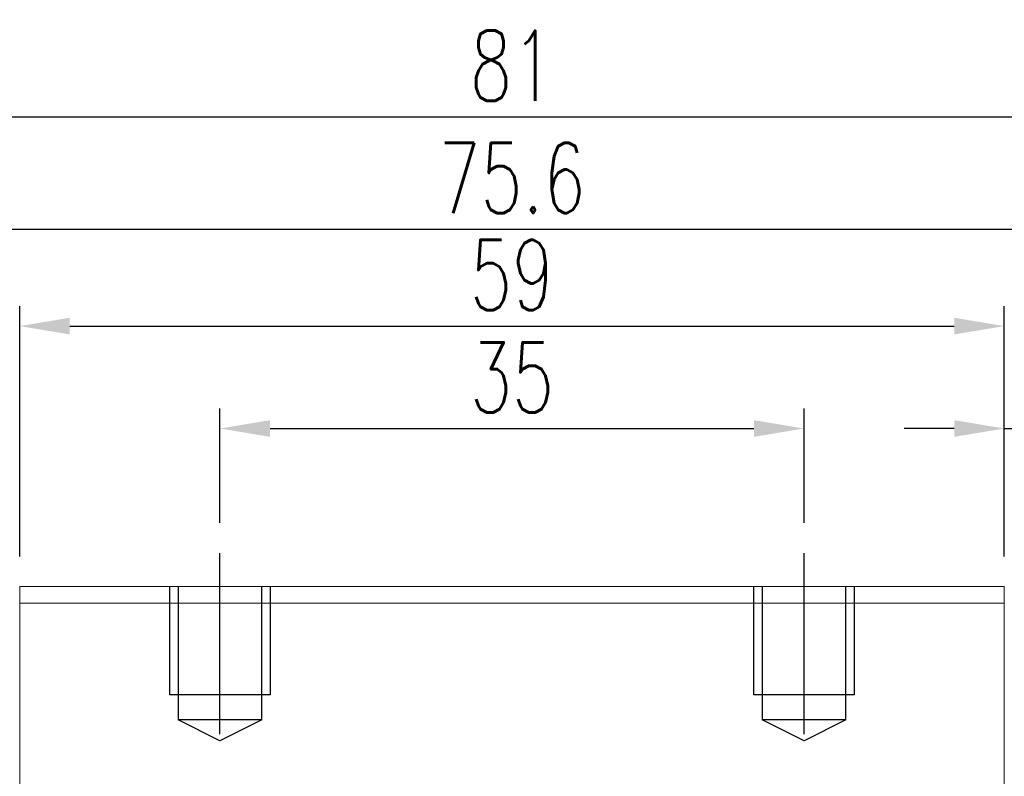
# Model space of a CAD drawing. Header units: millimetres. Extents: x 1821 to 2071, y 456 to 561.
# Tile 52 of 53: x 1971 to 2030, y 498 to 544. Entities that reach past the tile are written whole.
import ezdxf

# ---------------------------------------------------------------- set-up
doc = ezdxf.new("R2010")
doc.units = ezdxf.units.MM
doc.header["$LTSCALE"] = 0.2
doc.header["$PDSIZE"] = -1
doc.styles.add('DIM-7', font='SIMPLEX.shx', dxfattribs={"width": 0.7, "bigfont": 'chineset.shx'})
doc.dimstyles.new('CNS', dxfattribs={"dimtxt": 3.5, "dimasz": 2.5, "dimexe": 1, "dimexo": 1.5, "dimgap": 0.09, "dimtad": 0, "dimdsep": 46, "dimtxsty": 'DIM-7', "dimcen": 0.09, "dimclrd": 1, "dimclre": 1, "dimclrt": 4, "dimadec": 0, "dimazin": 0, "dimtfac": 1, "dimtix": 1, "dimtmove": 2, "dimatfit": 3, "dimfxl": 1, "dimtvp": 0.971429, "dimtolj": 1, "dimarcsym": 0})

# ---------------------------------------------------------------- blocks, each defined once
blk = doc.blocks.new('*D20')
at = {"color": 7, "lineweight": -2}
for p, q in [((1983.311, 513.485), (1983.311, 520.341)), ((2018.311, 513.485), (2018.311, 520.341)), ((1986.311, 519.141), (2015.311, 519.141))]:
    blk.add_line(p, q, dxfattribs=at)
at = {"color": 7}
for points in [[(1986.311, 519.641), (1986.311, 518.641), (1983.311, 519.141)], [(2015.311, 519.641), (2015.311, 518.641), (2018.311, 519.141)]]:
    blk.add_solid(points, dxfattribs=at)
at = {"layer": 'DEFPOINTS', "color": 0}
for p in [(2018.311, 519.141), (1983.311, 511.685), (2018.311, 511.685)]:
    blk.add_point(p, dxfattribs=at)
at = {"color": 7, "insert": (2000.811, 522.201), "char_height": 4.2, "attachment_point": 5, "style": 'DIM-7'}
blk.add_mtext('\\A1;35', dxfattribs=at)
blk = doc.blocks.new('*D21')
at = {"color": 7, "lineweight": -2}
for p, q in [((1971.311, 511.485), (1971.311, 526.473)), ((2030.311, 511.485), (2030.311, 526.473)), ((1974.311, 525.273), (2027.311, 525.273))]:
    blk.add_line(p, q, dxfattribs=at)
at = {"color": 7}
for points in [[(1974.311, 525.773), (1974.311, 524.773), (1971.311, 525.273)], [(2027.311, 525.773), (2027.311, 524.773), (2030.311, 525.273)]]:
    blk.add_solid(points, dxfattribs=at)
at = {"layer": 'DEFPOINTS', "color": 0}
for p in [(2030.311, 525.273), (1971.311, 509.685), (2030.311, 509.685)]:
    blk.add_point(p, dxfattribs=at)
at = {"color": 7, "insert": (2000.811, 528.333), "char_height": 4.2, "attachment_point": 5, "style": 'DIM-7'}
blk.add_mtext('\\A1;59', dxfattribs=at)
blk = doc.blocks.new('*D22')
at = {"color": 7, "lineweight": -2}
for p, q in [((2030.311, 511.485), (2030.311, 520.341)), ((2036.311, 511.485), (2036.311, 520.341)), ((2027.311, 519.141), (2024.311, 519.141)), ((2030.311, 519.141), (2036.311, 519.141)), ((2039.311, 519.141), (2042.311, 519.141))]:
    blk.add_line(p, q, dxfattribs=at)
at = {"color": 7}
for points in [[(2027.311, 519.641), (2027.311, 518.641), (2030.311, 519.141)], [(2039.311, 519.641), (2039.311, 518.641), (2036.311, 519.141)]]:
    blk.add_solid(points, dxfattribs=at)
at = {"layer": 'DEFPOINTS', "color": 0}
for p in [(2036.311, 519.141), (2030.311, 509.685), (2036.311, 509.685)]:
    blk.add_point(p, dxfattribs=at)
at = {"color": 7, "insert": (2033.311, 522.201), "char_height": 4.2, "attachment_point": 5, "style": 'DIM-7'}
blk.add_mtext('\\A1;6', dxfattribs=at)
blk = doc.blocks.new('*D23')
at = {"color": 7, "lineweight": -2}
for p, q in [((1960.311, 510.535), (1960.311, 539.008)), ((2041.311, 510.535), (2041.311, 539.008)), ((1963.311, 537.808), (2038.311, 537.808))]:
    blk.add_line(p, q, dxfattribs=at)
at = {"color": 7}
for points in [[(1963.311, 538.308), (1963.311, 537.308), (1960.311, 537.808)], [(2038.311, 538.308), (2038.311, 537.308), (2041.311, 537.808)]]:
    blk.add_solid(points, dxfattribs=at)
at = {"layer": 'DEFPOINTS', "color": 0}
for p in [(2041.311, 537.808), (1960.311, 508.735), (2041.311, 508.735)]:
    blk.add_point(p, dxfattribs=at)
at = {"color": 7, "insert": (2000.811, 540.868), "char_height": 4.2, "attachment_point": 5, "style": 'DIM-7'}
blk.add_mtext('\\A1;81', dxfattribs=at)
blk = doc.blocks.new('*D27')
at = {"color": 7, "lineweight": -2}
for p, q in [((1943.855, 512.685), (1943.855, 515.685)), ((1969.511, 509.685), (1942.655, 509.685)), ((1943.855, 505.185), (1943.855, 509.685)), ((1944.511, 505.185), (1942.655, 505.185)), ((1943.855, 502.185), (1943.855, 499.185))]:
    blk.add_line(p, q, dxfattribs=at)
at = {"color": 7}
for points in [[(1943.355, 512.685), (1944.355, 512.685), (1943.855, 509.685)], [(1943.355, 502.185), (1944.355, 502.185), (1943.855, 505.185)]]:
    blk.add_solid(points, dxfattribs=at)
at = {"layer": 'DEFPOINTS', "color": 0}
for p in [(1943.855, 509.685), (1971.311, 509.685), (1946.311, 505.185)]:
    blk.add_point(p, dxfattribs=at)
at = {"color": 7, "insert": (1940.795, 507.435), "char_height": 4.2, "attachment_point": 5, "rotation": 90, "style": 'DIM-7'}
blk.add_mtext('\\A1;4.5', dxfattribs=at)
blk = doc.blocks.new('*D29')
at = {"color": 7, "lineweight": -2}
for p, q in [((1963.011, 510.785), (1963.011, 532.285)), ((2038.611, 510.785), (2038.611, 532.285)), ((1966.011, 531.085), (2035.611, 531.085))]:
    blk.add_line(p, q, dxfattribs=at)
at = {"color": 7}
for points in [[(1966.011, 531.585), (1966.011, 530.585), (1963.011, 531.085)], [(2035.611, 531.585), (2035.611, 530.585), (2038.611, 531.085)]]:
    blk.add_solid(points, dxfattribs=at)
at = {"layer": 'DEFPOINTS', "color": 0}
for p in [(2038.611, 531.085), (1963.011, 508.985), (2038.611, 508.985)]:
    blk.add_point(p, dxfattribs=at)
at = {"color": 7, "insert": (2000.811, 534.145), "char_height": 4.2, "attachment_point": 5, "style": 'DIM-7'}
blk.add_mtext('\\A1;75.6', dxfattribs=at)

msp = doc.modelspace()

# ---------------------------------------------------------------- linework, layer by layer
at = {"color": 0}
msp.add_line((1971.311, 515.435), (1971.311, 516.485), dxfattribs=at)
at = {"ltscale": 0.5}
for p, q in [((1983.311, 500.835), (1983.311, 511.685)), ((2018.311, 500.835), (2018.311, 511.685))]:
    msp.add_line(p, q, dxfattribs=at)
at = {"linetype": 'Continuous', "lineweight": 15}
for p, q in [((1971.311, 508.685), (1971.311, 509.685)), ((2030.311, 509.685), (1971.311, 509.685)), ((2030.311, 508.685), (2030.311, 509.685)), ((2030.311, 508.685), (1971.311, 508.685)), ((1971.311, 484.535), (1971.311, 508.685)), ((2030.311, 484.535), (2030.311, 508.685))]:
    msp.add_line(p, q, dxfattribs=at)
at = {"ltscale": 2}
for p, q in [((1980.311, 503.185), (1980.311, 509.685)), ((1980.811, 509.685), (1980.811, 501.685)), ((1985.811, 501.685), (1985.811, 509.685)), ((1986.311, 509.685), (1986.311, 503.185)), ((2015.311, 503.185), (2015.311, 509.685)), ((2015.811, 509.685), (2015.811, 501.685)), ((2020.811, 501.685), (2020.811, 509.685)), ((2021.311, 509.685), (2021.311, 503.185)), ((1986.311, 503.185), (1980.311, 503.185)), ((2021.311, 503.185), (2015.311, 503.185)), ((1985.811, 501.685), (1980.811, 501.685)), ((1983.311, 500.435), (1980.811, 501.685)), ((1985.811, 501.685), (1983.311, 500.435)), ((2020.811, 501.685), (2015.811, 501.685)), ((2018.311, 500.435), (2015.811, 501.685)), ((2020.811, 501.685), (2018.311, 500.435))]:
    msp.add_line(p, q, dxfattribs=at)

# ---------------------------------------------------------------- dimensions: what is measured, and where the dimension line sits
at = {"color": 0}
for base, p1, p2, picture, middle in [((2041.311, 537.808), (1960.311, 508.735), (2041.311, 508.735), '*D23', (2000.811, 540.868)), ((2038.611, 531.085), (1963.011, 508.985), (2038.611, 508.985), '*D29', (2000.811, 534.145)), ((2030.311, 525.273), (1971.311, 509.685), (2030.311, 509.685), '*D21', (2000.811, 528.333)), ((2018.311, 519.141), (1983.311, 511.685), (2018.311, 511.685), '*D20', (2000.811, 522.201)), ((2036.311, 519.141), (2030.311, 509.685), (2036.311, 509.685), '*D22', (2033.311, 522.201))]:
    dim = msp.add_linear_dim(base=base, p1=p1, p2=p2, dimstyle='CNS', override={"dimscale": 1.2, "dimgap": 0.8, "dimtad": 1, "dimclrd": 7, "dimclre": 7, "dimclrt": 7, "dimadec": 2, "dimazin": 2, "dimtm": 1e-09, "dimtfac": 0.6, "dimtmove": 1, "dimarcsym": 1}, dxfattribs=at)
    dim.commit()
    dim.dimension.update_dxf_attribs({"geometry": picture, "text_midpoint": middle})
dim = msp.add_linear_dim(base=(1943.855, 509.685), p1=(1946.311, 505.185), p2=(1971.311, 509.685), angle=90, dimstyle='CNS', override={"dimscale": 1.2, "dimgap": 0.8, "dimtad": 1, "dimclrd": 7, "dimclre": 7, "dimclrt": 7, "dimadec": 2, "dimazin": 2, "dimtm": 1e-09, "dimtfac": 0.6, "dimtmove": 1, "dimarcsym": 1}, dxfattribs=at)
dim.commit()
dim.dimension.update_dxf_attribs({"geometry": '*D27', "text_midpoint": (1940.795, 507.435)})

doc.saveas('drawing.dxf')
